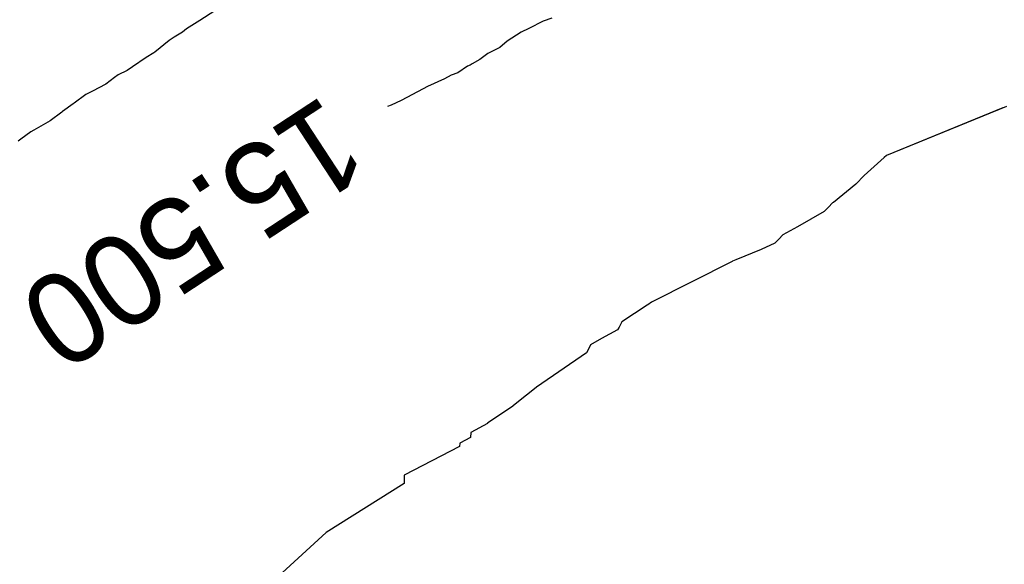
# Model space of a CAD drawing. Extents: x 158343 to 162498, y 431347 to 434500.
# Tile 193 of 248: x 159582 to 159601, y 434128 to 434139. Entities that reach past the tile are written whole.
import ezdxf

# ---------------------------------------------------------------- set-up
doc = ezdxf.new("R2010")
doc.units = 0
doc.header["$LTSCALE"] = 10
doc.header["$MEASUREMENT"] = 0
doc.layers.add('000_arcering', color=8, linetype='CONTINUOUS')
doc.layers.add('def. con-hoogtelijn (index)', color=8, linetype='CONTINUOUS')
doc.styles.add('Style-WORKING', font='WORKING.shx')

# ---------------------------------------------------------------- blocks, each defined once
blk = doc.blocks.new('bestaande hoogtelijnen')
at = {"layer": 'def. con-hoogtelijn (index)'}
for p, q in [((-82.042, 72.496), (-82.338, 72.304)), ((-82.042, 72.496), (-82.338, 72.304)), ((-82.042, 72.496), (-82.338, 72.304)), ((-75.388, 72.353), (-75.556, 72.29)), ((-75.388, 72.353), (-75.556, 72.29)), ((-82.338, 72.304), (-82.6, 72.138)), ((-82.338, 72.304), (-82.6, 72.138)), ((-82.338, 72.304), (-82.6, 72.138)), ((-75.845, 72.143), (-75.992, 72.072)), ((-75.845, 72.143), (-75.992, 72.072)), ((-75.556, 72.29), (-75.845, 72.143)), ((-75.556, 72.29), (-75.845, 72.143)), ((-82.849, 71.973), (-82.945, 71.909)), ((-82.849, 71.973), (-82.945, 71.909)), ((-82.849, 71.973), (-82.945, 71.909)), ((-82.683, 72.075), (-82.849, 71.973)), ((-82.683, 72.075), (-82.849, 71.973)), ((-82.683, 72.075), (-82.849, 71.973)), ((-82.6, 72.138), (-82.683, 72.075)), ((-82.6, 72.138), (-82.683, 72.075)), ((-82.6, 72.138), (-82.683, 72.075)), ((-75.992, 72.072), (-76.268, 71.899)), ((-75.992, 72.072), (-76.268, 71.899)), ((-82.945, 71.909), (-83.227, 71.682)), ((-82.945, 71.909), (-83.227, 71.682)), ((-82.945, 71.909), (-83.227, 71.682)), ((-76.412, 71.772), (-76.649, 71.65)), ((-76.412, 71.772), (-76.649, 71.65)), ((-76.268, 71.899), (-76.412, 71.772)), ((-76.268, 71.899), (-76.412, 71.772)), ((-83.4, 71.573), (-83.668, 71.388)), ((-83.4, 71.573), (-83.668, 71.388)), ((-83.4, 71.573), (-83.668, 71.388)), ((-83.248, 71.669), (-83.4, 71.573)), ((-83.248, 71.669), (-83.4, 71.573)), ((-83.248, 71.669), (-83.4, 71.573)), ((-83.227, 71.682), (-83.248, 71.669)), ((-83.227, 71.682), (-83.248, 71.669)), ((-83.227, 71.682), (-83.248, 71.669)), ((-76.649, 71.65), (-76.81, 71.534)), ((-76.649, 71.65), (-76.81, 71.534)), ((-83.668, 71.388), (-83.776, 71.315)), ((-83.668, 71.388), (-83.776, 71.315)), ((-83.668, 71.388), (-83.776, 71.315)), ((-77.051, 71.4), (-77.245, 71.272)), ((-77.051, 71.4), (-77.245, 71.272)), ((-77.003, 71.422), (-77.051, 71.4)), ((-77.003, 71.422), (-77.051, 71.4)), ((-76.964, 71.45), (-77.003, 71.422)), ((-76.964, 71.45), (-77.003, 71.422)), ((-76.81, 71.534), (-76.964, 71.45)), ((-76.81, 71.534), (-76.964, 71.45)), ((-84.027, 71.182), (-84.197, 71.046)), ((-84.027, 71.182), (-84.197, 71.046)), ((-84.027, 71.182), (-84.197, 71.046)), ((-83.953, 71.231), (-84.027, 71.182)), ((-83.953, 71.231), (-84.027, 71.182)), ((-83.953, 71.231), (-84.027, 71.182)), ((-83.776, 71.315), (-83.953, 71.231)), ((-83.776, 71.315), (-83.953, 71.231)), ((-83.776, 71.315), (-83.953, 71.231)), ((-77.378, 71.225), (-77.505, 71.155)), ((-77.378, 71.225), (-77.505, 71.155)), ((-77.245, 71.272), (-77.378, 71.225)), ((-77.245, 71.272), (-77.378, 71.225)), ((-84.197, 71.046), (-84.456, 70.912)), ((-84.197, 71.046), (-84.456, 70.912)), ((-84.197, 71.046), (-84.456, 70.912)), ((-77.841, 71.004), (-77.928, 70.955)), ((-77.841, 71.004), (-77.928, 70.955)), ((-77.505, 71.155), (-77.841, 71.004)), ((-77.505, 71.155), (-77.841, 71.004)), ((-84.591, 70.843), (-84.822, 70.673)), ((-84.591, 70.843), (-84.822, 70.673)), ((-84.591, 70.843), (-84.822, 70.673)), ((-84.456, 70.912), (-84.591, 70.843)), ((-84.456, 70.912), (-84.591, 70.843)), ((-84.456, 70.912), (-84.591, 70.843)), ((-77.928, 70.955), (-78.364, 70.724)), ((-77.928, 70.955), (-78.364, 70.724)), ((-84.838, 70.661), (-85.051, 70.506)), ((-84.838, 70.661), (-85.051, 70.506)), ((-84.838, 70.661), (-85.051, 70.506)), ((-84.822, 70.673), (-84.838, 70.661)), ((-84.822, 70.673), (-84.838, 70.661)), ((-84.822, 70.673), (-84.838, 70.661)), ((-78.559, 70.636), (-78.63, 70.604)), ((-78.559, 70.636), (-78.63, 70.604)), ((-78.364, 70.724), (-78.559, 70.636)), ((-78.364, 70.724), (-78.559, 70.636)), ((-66.412, 70.609), (-68.776, 69.64)), ((-66.412, 70.609), (-68.776, 69.64)), ((-85.063, 70.498), (-85.294, 70.321)), ((-85.063, 70.498), (-85.294, 70.321)), ((-85.063, 70.498), (-85.294, 70.321)), ((-85.051, 70.506), (-85.063, 70.498)), ((-85.051, 70.506), (-85.063, 70.498)), ((-85.051, 70.506), (-85.063, 70.498)), ((-66.484, 70.579), (-68.776, 69.64)), ((-85.294, 70.321), (-85.618, 70.141)), ((-85.294, 70.321), (-85.618, 70.141)), ((-85.294, 70.321), (-85.618, 70.141)), ((-85.678, 70.107), (-85.875, 69.961)), ((-85.678, 70.107), (-85.875, 69.961)), ((-85.678, 70.107), (-85.875, 69.961)), ((-85.618, 70.141), (-85.678, 70.107)), ((-85.618, 70.141), (-85.678, 70.107)), ((-85.618, 70.141), (-85.678, 70.107)), ((-85.875, 69.961), (-85.925, 69.926)), ((-85.875, 69.961), (-85.925, 69.926)), ((-85.875, 69.961), (-85.925, 69.926)), ((-68.778, 69.638), (-68.827, 69.599)), ((-68.778, 69.638), (-68.827, 69.599)), ((-68.778, 69.638), (-68.827, 69.599)), ((-68.776, 69.64), (-68.778, 69.638)), ((-68.776, 69.64), (-68.778, 69.638)), ((-68.776, 69.64), (-68.778, 69.638)), ((-68.827, 69.599), (-69.218, 69.245)), ((-68.827, 69.599), (-69.218, 69.245)), ((-68.827, 69.599), (-69.218, 69.245)), ((-69.22, 69.243), (-69.383, 69.077)), ((-69.22, 69.243), (-69.383, 69.077)), ((-69.22, 69.243), (-69.383, 69.077)), ((-69.218, 69.245), (-69.22, 69.243)), ((-69.218, 69.245), (-69.22, 69.243)), ((-69.218, 69.245), (-69.22, 69.243)), ((-69.383, 69.077), (-69.825, 68.715)), ((-69.383, 69.077), (-69.825, 68.715)), ((-69.383, 69.077), (-69.825, 68.715)), ((-69.843, 68.703), (-69.925, 68.618)), ((-69.843, 68.703), (-69.925, 68.618)), ((-69.843, 68.703), (-69.925, 68.618)), ((-69.826, 68.714), (-69.843, 68.703)), ((-69.826, 68.714), (-69.843, 68.703)), ((-69.826, 68.714), (-69.843, 68.703)), ((-69.825, 68.715), (-69.826, 68.714)), ((-69.825, 68.715), (-69.826, 68.714)), ((-69.825, 68.715), (-69.826, 68.714)), ((-70.009, 68.536), (-70.538, 68.231)), ((-70.009, 68.536), (-70.538, 68.231)), ((-70.009, 68.536), (-70.538, 68.231)), ((-69.925, 68.618), (-70.009, 68.536)), ((-69.925, 68.618), (-70.009, 68.536)), ((-69.925, 68.618), (-70.009, 68.536)), ((-70.825, 68.074), (-70.905, 67.988)), ((-70.825, 68.074), (-70.905, 67.988)), ((-70.825, 68.074), (-70.905, 67.988)), ((-70.538, 68.231), (-70.825, 68.074)), ((-70.538, 68.231), (-70.825, 68.074)), ((-70.538, 68.231), (-70.825, 68.074)), ((-70.987, 67.908), (-71.256, 67.787)), ((-70.987, 67.908), (-71.256, 67.787)), ((-70.987, 67.908), (-71.256, 67.787)), ((-70.905, 67.988), (-70.987, 67.908)), ((-70.905, 67.988), (-70.987, 67.908)), ((-70.905, 67.988), (-70.987, 67.908)), ((-71.256, 67.787), (-71.756, 67.583)), ((-71.256, 67.787), (-71.756, 67.583)), ((-71.256, 67.787), (-71.756, 67.583)), ((-71.825, 67.549), (-73.422, 66.748)), ((-71.825, 67.549), (-73.422, 66.748)), ((-71.825, 67.549), (-73.422, 66.748)), ((-71.823, 67.553), (-71.825, 67.549)), ((-71.823, 67.553), (-71.825, 67.549)), ((-71.823, 67.553), (-71.825, 67.549)), ((-71.821, 67.556), (-71.823, 67.553)), ((-71.821, 67.556), (-71.823, 67.553)), ((-71.821, 67.556), (-71.823, 67.553)), ((-71.756, 67.583), (-71.821, 67.556)), ((-71.756, 67.583), (-71.821, 67.556)), ((-71.756, 67.583), (-71.821, 67.556)), ((-73.492, 66.696), (-73.502, 66.689)), ((-73.492, 66.696), (-73.502, 66.689)), ((-73.492, 66.696), (-73.502, 66.689)), ((-73.422, 66.748), (-73.492, 66.696)), ((-73.422, 66.748), (-73.492, 66.696)), ((-73.422, 66.748), (-73.492, 66.696)), ((-73.502, 66.689), (-74.008, 66.361)), ((-73.502, 66.689), (-74.008, 66.361)), ((-73.502, 66.689), (-74.008, 66.361)), ((-74.008, 66.361), (-74.06, 66.254)), ((-74.008, 66.361), (-74.06, 66.254)), ((-74.008, 66.361), (-74.06, 66.254)), ((-74.09, 66.201), (-74.408, 66.027)), ((-74.09, 66.201), (-74.408, 66.027)), ((-74.09, 66.201), (-74.408, 66.027)), ((-74.06, 66.254), (-74.09, 66.201)), ((-74.06, 66.254), (-74.09, 66.201)), ((-74.06, 66.254), (-74.09, 66.201)), ((-74.408, 66.027), (-74.627, 65.904)), ((-74.408, 66.027), (-74.627, 65.904)), ((-74.408, 66.027), (-74.627, 65.904)), ((-74.701, 65.747), (-75.693, 65.072)), ((-74.701, 65.747), (-75.693, 65.072)), ((-74.701, 65.747), (-75.693, 65.072)), ((-74.651, 65.845), (-74.701, 65.747)), ((-74.651, 65.845), (-74.701, 65.747)), ((-74.651, 65.845), (-74.701, 65.747)), ((-74.627, 65.904), (-74.651, 65.845)), ((-74.627, 65.904), (-74.651, 65.845)), ((-74.627, 65.904), (-74.651, 65.845)), ((-75.697, 65.062), (-76.082, 64.757)), ((-75.697, 65.062), (-76.082, 64.757)), ((-75.697, 65.062), (-76.082, 64.757)), ((-75.693, 65.072), (-75.697, 65.062)), ((-75.693, 65.072), (-75.697, 65.062)), ((-75.693, 65.072), (-75.697, 65.062)), ((-76.082, 64.757), (-76.153, 64.699)), ((-76.082, 64.757), (-76.153, 64.699)), ((-76.082, 64.757), (-76.153, 64.699)), ((-76.161, 64.693), (-76.66, 64.359)), ((-76.161, 64.693), (-76.66, 64.359)), ((-76.161, 64.693), (-76.66, 64.359)), ((-76.153, 64.699), (-76.161, 64.693)), ((-76.153, 64.699), (-76.161, 64.693)), ((-76.153, 64.699), (-76.161, 64.693)), ((-76.987, 64.177), (-76.992, 64.078)), ((-76.987, 64.177), (-76.992, 64.078)), ((-76.987, 64.177), (-76.992, 64.078)), ((-76.661, 64.354), (-76.987, 64.177)), ((-76.661, 64.354), (-76.987, 64.177)), ((-76.661, 64.354), (-76.987, 64.177)), ((-76.66, 64.359), (-76.661, 64.354)), ((-76.66, 64.359), (-76.661, 64.354)), ((-76.66, 64.359), (-76.661, 64.354)), ((-76.992, 64.078), (-77.207, 63.964)), ((-76.992, 64.078), (-77.207, 63.964)), ((-76.992, 64.078), (-77.207, 63.964)), ((-77.21, 63.901), (-78.307, 63.332)), ((-77.21, 63.901), (-78.307, 63.332)), ((-77.21, 63.901), (-78.307, 63.332)), ((-77.207, 63.964), (-77.21, 63.901)), ((-77.207, 63.964), (-77.21, 63.901)), ((-77.207, 63.964), (-77.21, 63.901)), ((-78.307, 63.332), (-78.307, 63.329)), ((-78.307, 63.332), (-78.307, 63.329)), ((-78.307, 63.332), (-78.307, 63.329)), ((-78.307, 63.329), (-78.305, 63.165)), ((-78.307, 63.329), (-78.305, 63.165)), ((-78.307, 63.329), (-78.305, 63.165)), ((-78.305, 63.165), (-79.843, 62.203)), ((-78.305, 63.165), (-79.843, 62.203)), ((-78.305, 63.165), (-79.843, 62.203)), ((-78.305, 63.165), (-78.305, 63.165)), ((-78.305, 63.165), (-78.305, 63.165)), ((-78.305, 63.165), (-78.305, 63.165)), ((-79.843, 62.203), (-80.71, 61.403)), ((-79.843, 62.203), (-80.71, 61.403)), ((-79.843, 62.203), (-80.71, 61.403))]:
    blk.add_line(p, q, dxfattribs=at)
at = {"layer": 'def. con-hoogtelijn (index)', "style": 'Style-WORKING'}
blk.add_text('15.500', height=1.8, rotation=213.2248, dxfattribs=at).set_placement((-79.876, 70.863))
blk.add_text('15.500', height=1.8, rotation=213.2248, dxfattribs=at).set_placement((-79.876, 70.863))

msp = doc.modelspace()

# ---------------------------------------------------------------- block references
at = {"layer": '000_arcering'}
msp.add_blockref('bestaande hoogtelijnen', (159667.804, 434066.432), dxfattribs=at)

doc.saveas('drawing.dxf')
